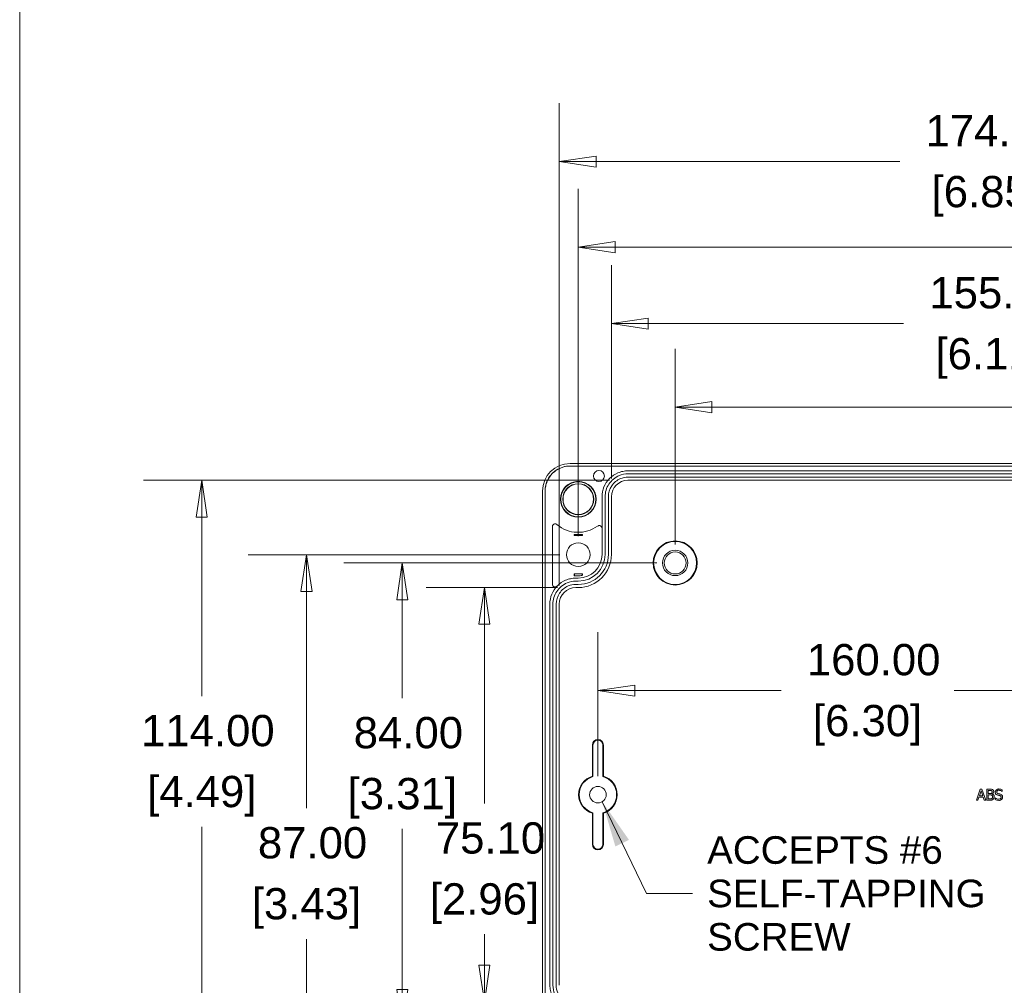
# Model space of a CAD drawing. Header units: millimetres. Extents: x 15 to 916, y 15 to 705.
# Tile 2 of 19: x 25 to 203, y 117 to 292. Entities that reach past the tile are written whole.
import ezdxf

# ---------------------------------------------------------------- set-up
doc = ezdxf.new("R2010")
doc.units = ezdxf.units.MM
doc.header["$LTSCALE"] = 3.333333
doc.layers.get('0').update_dxf_attribs({"lineweight": 25})
for name, color, linetype, lineweight in [('Dimension (ANSI)', 7, 'Continuous', 9), ('Sketch Geometry (ANSI)', 7, 'Continuous', 9), ('Symbol (ANSI)', 7, 'Continuous', 9), ('Visible (ANSI)', 7, 'Continuous', 9)]:
    doc.layers.add(name, color=color, linetype=linetype, lineweight=lineweight)
doc.styles.add('Note Text (ANSI)', font='arial.ttf')
doc.dimstyles.new('Default - mm (ANSI)', dxfattribs={"dimscale": 3.333333, "dimtxt": 1.7, "dimasz": 2, "dimexe": 3.175, "dimexo": 1, "dimgap": 0.8, "dimtad": 0, "dimtih": 1, "dimtoh": 1, "dimrnd": 1e-08, "dimzin": 4, "dimdsep": 46, "dimtxsty": 'Note Text (ANSI)', "dimblk": 'Filled-1', "dimcen": 0.09, "dimdle": 10, "dimclrd": 256, "dimclre": 256, "dimclrt": 256, "dimadec": 1, "dimazin": 0, "dimtfac": 1.792941, "dimtofl": 0, "dimtmove": 0, "dimatfit": 3, "dimfxl": 1, "dimtolj": 1, "dimtzin": 0, "dimlwd": -1, "dimlwe": -1, "dimarcsym": 0})
doc.dimstyles.new('Default - mm (ANSI)$7', dxfattribs={"dimscale": 3.333333, "dimtxt": 1.7, "dimasz": 2.5, "dimexe": 3.175, "dimexo": 1, "dimgap": 0.8, "dimtad": 0, "dimtih": 1, "dimtoh": 1, "dimrnd": 1e-08, "dimzin": 4, "dimdsep": 46, "dimtxsty": 'Note Text (ANSI)', "dimblk": 'Filled-1', "dimcen": 0.09, "dimdle": 10, "dimclrd": 256, "dimclre": 256, "dimclrt": 256, "dimadec": 1, "dimazin": 0, "dimtfac": 1.792941, "dimtofl": 0, "dimtmove": 0, "dimatfit": 3, "dimfxl": 1, "dimtolj": 1, "dimtzin": 0, "dimlwd": -1, "dimlwe": -1, "dimarcsym": 0})

# ---------------------------------------------------------------- blocks, each defined once
blk = doc.blocks.new('Borders Hammond border')
at = {"layer": 'Sketch Geometry (ANSI)'}
blk.add_line((7.5, 208.4), (7.5, 7.5), dxfattribs=at)
blk = doc.blocks.new('Filled-1')
at = {"color": 0}
for p, q in [((0, 0), (-1, 0.15)), ((-1, 0.15), (-1, -0.15)), ((-1, 0), (0, 0)), ((-1, -0.15), (0, 0))]:
    blk.add_line(p, q, dxfattribs=at)
at = {"color": 0, "flags": 128}
blk.add_lwpolyline([(-1, -0.15), (0, 0), (-1, 0.15), (-1, -0.15)], dxfattribs=at)
at = {"color": 0}
blk.add_solid([(-1, -0.15), (0, 0), (-1, 0.15), (-1, -0.15)], dxfattribs=at)
blk = doc.blocks.new('*D42')
at = {"layer": 'Defpoints', "color": 0, "transparency": 16777216}
for p in [(287.31, 237), (132.21, 205.62), (287.31, 205.62)]:
    blk.add_point(p, dxfattribs=at)
at = {"layer": 'Dimension (ANSI)', "transparency": 16777216}
for p, q in [((132.21, 208.95), (132.21, 247.58)), ((287.31, 208.95), (287.31, 247.58)), ((138.87, 237), (185.14, 237)), ((280.64, 237), (216.51, 237))]:
    blk.add_line(p, q, dxfattribs=at)
at = {"layer": 'Dimension (ANSI)', "transparency": 16777216, "xscale": 6.666666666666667, "yscale": 6.666666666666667, "zscale": 6.666666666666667, "rotation": 180}
blk.add_blockref('Filled-1', (132.21, 237), dxfattribs=at)
at = {"layer": 'Dimension (ANSI)', "transparency": 16777216, "xscale": 6.666666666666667, "yscale": 6.666666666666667, "zscale": 6.666666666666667}
blk.add_blockref('Filled-1', (287.31, 237), dxfattribs=at)
at = {"layer": 'Dimension (ANSI)', "transparency": 16777216, "attachment_point": 5, "style": 'Note Text (ANSI)'}
for s, insert, char_height in [('\\A1; 155.10', (200.82, 242.56), 5.6667), ('\\A1;[6.11]', (200.82, 230.7), 5.667)]:
    blk.add_mtext(s, dxfattribs=dict(at, insert=insert, char_height=char_height))
blk = doc.blocks.new('*D43')
at = {"layer": 'Defpoints', "color": 0, "transparency": 16777216}
for p in [(296.76, 266.38), (122.76, 186.17), (296.76, 186.17)]:
    blk.add_point(p, dxfattribs=at)
at = {"layer": 'Dimension (ANSI)', "transparency": 16777216}
for p, q in [((122.76, 189.51), (122.76, 276.96)), ((296.76, 189.51), (296.76, 276.96)), ((129.42, 266.38), (184.44, 266.38)), ((290.09, 266.38), (215.8, 266.38))]:
    blk.add_line(p, q, dxfattribs=at)
at = {"layer": 'Dimension (ANSI)', "transparency": 16777216, "xscale": 6.666666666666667, "yscale": 6.666666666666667, "zscale": 6.666666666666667, "rotation": 180}
blk.add_blockref('Filled-1', (122.76, 266.38), dxfattribs=at)
at = {"layer": 'Dimension (ANSI)', "transparency": 16777216, "xscale": 6.666666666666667, "yscale": 6.666666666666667, "zscale": 6.666666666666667}
blk.add_blockref('Filled-1', (296.76, 266.38), dxfattribs=at)
at = {"layer": 'Dimension (ANSI)', "transparency": 16777216, "attachment_point": 5, "style": 'Note Text (ANSI)'}
for s, insert, char_height in [('\\A1; 174.00', (200.12, 271.94), 5.6667), ('\\A1;[6.85]', (200.12, 260.08), 5.667)]:
    blk.add_mtext(s, dxfattribs=dict(at, insert=insert, char_height=char_height))
blk = doc.blocks.new('*D44')
at = {"layer": 'Defpoints', "color": 0, "transparency": 16777216}
for p in [(109.2, 189.17), (125.76, 189.17), (125.76, 114.07)]:
    blk.add_point(p, dxfattribs=at)
at = {"layer": 'Dimension (ANSI)', "transparency": 16777216}
for p, q in [((122.42, 189.17), (98.62, 189.17)), ((109.2, 182.5), (109.2, 150.03)), ((109.2, 120.74), (109.2, 126.32)), ((122.42, 114.07), (98.62, 114.07))]:
    blk.add_line(p, q, dxfattribs=at)
at = {"layer": 'Dimension (ANSI)', "transparency": 16777216, "xscale": 6.666666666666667, "yscale": 6.666666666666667, "zscale": 6.666666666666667}
for p, rotation in [((109.2, 189.17), 90), ((109.2, 114.07), 270)]:
    blk.add_blockref('Filled-1', p, dxfattribs=dict(at, rotation=rotation))
at = {"layer": 'Dimension (ANSI)', "transparency": 16777216, "char_height": 5.667, "attachment_point": 5, "style": 'Note Text (ANSI)'}
for s, insert in [('\\A1; 75.10', (109.2, 143.74)), ('\\A1;[2.96]', (109.2, 131.88))]:
    blk.add_mtext(s, dxfattribs=dict(at, insert=insert))
blk = doc.blocks.new('*D45')
at = {"layer": 'Defpoints', "color": 0, "transparency": 16777216}
for p in [(135.21, 208.62), (57.99, 94.62), (135.21, 94.62)]:
    blk.add_point(p, dxfattribs=at)
at = {"layer": 'Dimension (ANSI)', "transparency": 16777216}
for p, q in [((131.87, 208.62), (47.41, 208.62)), ((57.99, 201.95), (57.99, 169.5)), ((57.99, 101.29), (57.99, 145.78)), ((131.87, 94.62), (47.41, 94.62))]:
    blk.add_line(p, q, dxfattribs=at)
at = {"layer": 'Dimension (ANSI)', "transparency": 16777216, "xscale": 6.666666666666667, "yscale": 6.666666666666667, "zscale": 6.666666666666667}
for p, rotation in [((57.99, 208.62), 90), ((57.99, 94.62), 270)]:
    blk.add_blockref('Filled-1', p, dxfattribs=dict(at, rotation=rotation))
at = {"layer": 'Dimension (ANSI)', "transparency": 16777216, "attachment_point": 5, "style": 'Note Text (ANSI)'}
for s, insert, char_height in [('\\A1; 114.00', (57.99, 163.2), 5.6667), ('\\A1;[4.49]', (57.99, 151.34), 5.667)]:
    blk.add_mtext(s, dxfattribs=dict(at, insert=insert, char_height=char_height))
blk = doc.blocks.new('*D47')
at = {"layer": 'Defpoints', "color": 0, "transparency": 16777216}
for p in [(293.31, 250.86), (126.21, 195.12), (293.31, 195.12)]:
    blk.add_point(p, dxfattribs=at)
at = {"layer": 'Dimension (ANSI)', "transparency": 16777216}
for p, q in [((126.21, 198.45), (126.21, 261.45)), ((293.31, 198.45), (293.31, 261.45)), ((132.87, 250.86), (213.58, 250.86)), ((286.64, 250.86), (244.95, 250.86))]:
    blk.add_line(p, q, dxfattribs=at)
at = {"layer": 'Dimension (ANSI)', "transparency": 16777216, "xscale": 6.666666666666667, "yscale": 6.666666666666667, "zscale": 6.666666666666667, "rotation": 180}
blk.add_blockref('Filled-1', (126.21, 250.86), dxfattribs=at)
at = {"layer": 'Dimension (ANSI)', "transparency": 16777216, "xscale": 6.666666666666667, "yscale": 6.666666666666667, "zscale": 6.666666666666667}
blk.add_blockref('Filled-1', (293.31, 250.86), dxfattribs=at)
at = {"layer": 'Dimension (ANSI)', "transparency": 16777216, "attachment_point": 5, "style": 'Note Text (ANSI)'}
for s, insert, char_height in [('\\A1; 167.10', (229.27, 256.42), 5.6667), ('\\A1;[6.58]', (229.27, 244.57), 5.667)]:
    blk.add_mtext(s, dxfattribs=dict(at, insert=insert, char_height=char_height))
blk = doc.blocks.new('*D48')
at = {"layer": 'Defpoints', "color": 0, "transparency": 16777216}
for p in [(143.76, 221.86), (143.76, 193.62), (275.76, 193.62)]:
    blk.add_point(p, dxfattribs=at)
at = {"layer": 'Dimension (ANSI)', "transparency": 16777216}
for p, q in [((143.76, 196.95), (143.76, 232.45)), ((275.76, 196.95), (275.76, 232.45)), ((150.42, 221.86), (210.72, 221.86)), ((269.09, 221.86), (242.08, 221.86))]:
    blk.add_line(p, q, dxfattribs=at)
at = {"layer": 'Dimension (ANSI)', "transparency": 16777216, "xscale": 6.666666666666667, "yscale": 6.666666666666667, "zscale": 6.666666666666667, "rotation": 180}
blk.add_blockref('Filled-1', (143.76, 221.86), dxfattribs=at)
at = {"layer": 'Dimension (ANSI)', "transparency": 16777216, "xscale": 6.666666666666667, "yscale": 6.666666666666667, "zscale": 6.666666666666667}
blk.add_blockref('Filled-1', (275.76, 221.86), dxfattribs=at)
at = {"layer": 'Dimension (ANSI)', "transparency": 16777216, "attachment_point": 5, "style": 'Note Text (ANSI)'}
for s, insert, char_height in [('\\A1; 132.00', (226.4, 227.43), 5.6667), ('\\A1;[5.20]', (226.4, 215.57), 5.667)]:
    blk.add_mtext(s, dxfattribs=dict(at, insert=insert, char_height=char_height))
blk = doc.blocks.new('*D50')
at = {"layer": 'Defpoints', "color": 0, "transparency": 16777216}
for p in [(289.76, 170.5), (129.76, 151.62), (289.76, 151.62)]:
    blk.add_point(p, dxfattribs=at)
at = {"layer": 'Dimension (ANSI)', "transparency": 16777216}
for p, q in [((129.76, 154.95), (129.76, 181.08)), ((289.76, 154.95), (289.76, 181.08)), ((136.42, 170.5), (162.94, 170.5)), ((283.09, 170.5), (194.31, 170.5))]:
    blk.add_line(p, q, dxfattribs=at)
at = {"layer": 'Dimension (ANSI)', "transparency": 16777216, "xscale": 6.666666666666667, "yscale": 6.666666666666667, "zscale": 6.666666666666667, "rotation": 180}
blk.add_blockref('Filled-1', (129.76, 170.5), dxfattribs=at)
at = {"layer": 'Dimension (ANSI)', "transparency": 16777216, "xscale": 6.666666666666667, "yscale": 6.666666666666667, "zscale": 6.666666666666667}
blk.add_blockref('Filled-1', (289.76, 170.5), dxfattribs=at)
at = {"layer": 'Dimension (ANSI)', "transparency": 16777216, "attachment_point": 5, "style": 'Note Text (ANSI)'}
for s, insert, char_height in [('\\A1; 160.00', (178.62, 176.06), 5.6667), ('\\A1;[6.30]', (178.62, 164.2), 5.667)]:
    blk.add_mtext(s, dxfattribs=dict(at, insert=insert, char_height=char_height))
blk = doc.blocks.new('*D51')
at = {"layer": 'Defpoints', "color": 0, "transparency": 16777216}
for p in [(143.76, 193.62), (94.32, 109.62), (143.76, 109.62)]:
    blk.add_point(p, dxfattribs=at)
at = {"layer": 'Dimension (ANSI)', "transparency": 16777216}
for p, q in [((140.42, 193.62), (83.74, 193.62)), ((94.32, 186.95), (94.32, 169.13)), ((94.32, 116.29), (94.32, 145.41)), ((140.42, 109.62), (83.74, 109.62))]:
    blk.add_line(p, q, dxfattribs=at)
at = {"layer": 'Dimension (ANSI)', "transparency": 16777216, "xscale": 6.666666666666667, "yscale": 6.666666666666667, "zscale": 6.666666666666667}
for p, rotation in [((94.32, 193.62), 90), ((94.32, 109.62), 270)]:
    blk.add_blockref('Filled-1', p, dxfattribs=dict(at, rotation=rotation))
at = {"layer": 'Dimension (ANSI)', "transparency": 16777216, "char_height": 5.667, "attachment_point": 5, "style": 'Note Text (ANSI)'}
for s, insert in [('\\A1; 84.00', (94.32, 162.83)), ('\\A1;[3.31]', (94.32, 150.97))]:
    blk.add_mtext(s, dxfattribs=dict(at, insert=insert))
blk = doc.blocks.new('*D52')
at = {"layer": 'Defpoints', "color": 0, "transparency": 16777216}
for p in [(126.21, 195.12), (76.96, 108.12), (126.21, 108.12)]:
    blk.add_point(p, dxfattribs=at)
at = {"layer": 'Dimension (ANSI)', "transparency": 16777216}
for p, q in [((122.87, 195.12), (66.38, 195.12)), ((76.96, 188.45), (76.96, 149.17)), ((76.96, 114.79), (76.96, 125.45)), ((122.87, 108.12), (66.38, 108.12))]:
    blk.add_line(p, q, dxfattribs=at)
at = {"layer": 'Dimension (ANSI)', "transparency": 16777216, "xscale": 6.666666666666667, "yscale": 6.666666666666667, "zscale": 6.666666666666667}
for p, rotation in [((76.96, 195.12), 90), ((76.96, 108.12), 270)]:
    blk.add_blockref('Filled-1', p, dxfattribs=dict(at, rotation=rotation))
at = {"layer": 'Dimension (ANSI)', "transparency": 16777216, "char_height": 5.667, "attachment_point": 5, "style": 'Note Text (ANSI)'}
for s, insert in [('\\A1; 87.00', (76.96, 142.87)), ('\\A1;[3.43]', (76.96, 131.01))]:
    blk.add_mtext(s, dxfattribs=dict(at, insert=insert))

msp = doc.modelspace()

# ---------------------------------------------------------------- linework, layer by layer
at = {"layer": 'Visible (ANSI)'}
for p, q in [((294.8079, 211.1888), (124.7064, 211.1888)), ((294.8079, 211.1714), (124.7064, 211.1714)), ((124.7239, 211.6539), (294.7905, 211.6539)), ((135.2069, 210.3214), (284.3074, 210.3214)), ((135.2069, 209.7687), (284.3074, 209.7687)), ((135.2069, 209.174), (284.3074, 209.174)), ((135.2069, 208.6214), (284.3074, 208.6214)), ((119.7246, 96.5881), (119.7246, 206.6547)), ((120.1897, 206.6721), (120.1897, 96.5706)), ((120.2072, 206.6721), (120.2072, 96.5706)), ((130.5072, 199.898), (130.5072, 205.6215)), ((131.0598, 195.1714), (131.0598, 205.6215)), ((131.6545, 195.1714), (131.6545, 205.6215)), ((132.2072, 195.1714), (132.2072, 205.6215)), ((121.5072, 189.7738), (121.5072, 200.2107)), ((130.5072, 195.1714), (130.5072, 199.898)), ((125.4623, 198.5765), (125.4997, 198.6139)), ((126.952, 198.5765), (126.9146, 198.6139)), ((125.4596, 191.6689), (125.4966, 191.632)), ((125.7572, 191.6688), (126.2072, 191.6688)), ((126.2072, 191.2894), (125.7572, 191.2894)), ((126.9535, 191.6677), (126.9167, 191.6309)), ((125.7572, 190.8714), (126.2072, 190.8714)), ((125.7572, 190.3187), (126.2072, 190.3187)), ((125.7572, 189.724), (126.2072, 189.724)), ((125.7572, 189.1714), (126.2072, 189.1714)), ((121.0572, 117.071), (121.0572, 186.1717)), ((121.6098, 117.071), (121.6098, 186.1717)), ((122.2045, 117.071), (122.2045, 186.1717)), ((122.7572, 117.071), (122.7572, 186.1717)), ((128.7572, 154.9755), (128.7572, 160.6214)), ((128.8619, 160.6214), (128.8619, 154.8965)), ((130.6524, 154.8965), (130.6524, 160.6214)), ((130.7572, 160.6214), (130.7572, 154.9755)), ((199.0173, 152.6214), (198.3431, 150.6214)), ((198.8666, 151.4074), (199.1745, 152.3491)), ((199.3447, 152.6214), (199.0173, 152.6214)), ((199.1745, 152.3491), (199.4841, 151.4074)), ((200.0189, 150.6214), (199.3447, 152.6214)), ((200.7385, 152.6214), (200.2086, 152.6214)), ((200.2086, 152.6214), (200.2086, 150.6214)), ((200.4744, 152.3945), (200.7288, 152.3945)), ((200.4744, 151.8094), (200.4744, 152.3945)), ((200.7758, 151.8094), (200.4744, 151.8094)), ((201.1907, 151.7332), (201.1907, 151.7429)), ((202.993, 152.2097), (203.0124, 152.2097)), ((203.0124, 152.2097), (203.0124, 152.5274)), ((198.3431, 150.6214), (198.6121, 150.6214)), ((198.6121, 150.6214), (198.7936, 151.1805)), ((198.7936, 151.1805), (199.557, 151.1805)), ((199.4841, 151.4074), (198.8666, 151.4074)), ((199.557, 151.1805), (199.7385, 150.6214)), ((199.7385, 150.6214), (200.0189, 150.6214)), ((200.2086, 150.6214), (200.7823, 150.6214)), ((200.4744, 151.5873), (200.7758, 151.5873)), ((200.4744, 150.8483), (200.4744, 151.5873)), ((200.6899, 150.8483), (200.4744, 150.8483)), ((201.7304, 151.0752), (201.7304, 150.7413)), ((201.7499, 151.0752), (201.7304, 151.0752)), ((128.7572, 142.6214), (128.7572, 148.2673)), ((128.8619, 148.3462), (128.8619, 142.6214)), ((130.6524, 142.6214), (130.6524, 148.3462)), ((130.7572, 148.2673), (130.7572, 142.6214))]:
    msp.add_line(p, q, dxfattribs=at)
for centre, radius in [((129.9405, 209.3714), 1), ((126.2072, 205.1714), 3.25), ((126.2072, 205.1714), 3.18), ((126.2072, 205.1714), 2.8194), ((126.2072, 205.1714), 2.7697), ((126.2072, 195.1214), 2.15), ((143.7572, 193.6214), 3.9997), ((143.7572, 193.6214), 3.895), ((143.7572, 193.6214), 2.3), ((143.7572, 193.6214), 1.9956), ((129.7572, 151.6214), 1.5)]:
    msp.add_circle(centre, radius, dxfattribs=at)
for centre, radius, start, end in [((126.2072, 205.1714), 6, 229.74631, 305.777134), ((126.2072, 205.1714), 6.418, 263.759682, 276.240318), ((126.2072, 195.1714), 4.3, 270, 0), ((126.2072, 195.1714), 6, 270, 0), ((126.2072, 195.1714), 4.8526, 270, 0), ((126.2072, 195.1714), 5.4474, 270, 0), ((126.2072, 195.1714), 3.882, 270, 280.353009), ((129.7572, 160.6214), 1, 0, 180), ((129.7572, 160.6214), 0.8953, 0, 180), ((129.7572, 151.6214), 3.5, 106.60155, 253.39845), ((129.7572, 151.6214), 3.3953, 105.288619, 254.711381), ((129.7572, 151.6214), 3.3953, 285.288619, 74.711381), ((129.7572, 151.6214), 3.5, 286.60155, 73.39845), ((129.7572, 142.6214), 1, 180, 0), ((129.7572, 142.6214), 0.8953, 180, 0)]:
    msp.add_arc(centre, radius, start, end, dxfattribs=at)
for centre, major_axis, ratio, start_param, end_param in [((124.7254, 206.6531), (-3.5366, 3.5366), 0.99969546, 5.49793944, 7.06843118), ((135.2069, 205.6215), (0.0002, -2.9999), 0.99996191, 3.14151655, 4.71231287), ((125.7576, 186.1712), (-2.6838, 1.3418), 0.99980964, 5.17608228, 6.74672631)]:
    msp.add_ellipse(centre, major_axis=major_axis, ratio=ratio, start_param=start_param, end_param=end_param, dxfattribs=at)
for points, knots in [([(124.7064, 211.1888), (123.8194, 211.1888), (122.0478, 210.6509), (120.4826, 208.7423), (120.1897, 207.2634), (120.1897, 206.6721)], [2.35634678, 2.35634678, 2.35634678, 2.35634678, 2.94528119, 3.53421559, 3.92683852, 3.92683852, 3.92683852, 3.92683852]), ([(124.7064, 211.1714), (124.1204, 211.1714), (123.54, 211.0569), (122.4559, 210.612), (121.9625, 210.2858), (121.1287, 209.4627), (120.7962, 208.9737), (120.4484, 208.1568), (120.3584, 207.8676), (120.2376, 207.2756), (120.2072, 206.9742), (120.2072, 206.6721)], [0, 0, 0, 0, 0.175807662, 0.175807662, 0.351559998, 0.351559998, 0.527295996, 0.527295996, 0.617926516, 0.617926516, 0.708563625, 0.708563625, 0.708563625, 0.708563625]), ([(130.5072, 205.6215), (130.5072, 206.2335), (130.6267, 206.8396), (131.0914, 207.972), (131.4321, 208.4874), (132.2919, 209.3585), (132.8028, 209.706), (133.6562, 210.0693), (133.9582, 210.1634), (134.5766, 210.2896), (134.8914, 210.3214), (135.2069, 210.3214)], [0, 0, 0, 0, 0.183602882, 0.183602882, 0.36720401, 0.36720401, 0.550800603, 0.550800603, 0.64546832, 0.64546832, 0.740136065, 0.740136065, 0.740136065, 0.740136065]), ([(131.0598, 205.6215), (131.0599, 206.4358), (131.5537, 208.0625), (133.3063, 209.4997), (134.6641, 209.7687), (135.2069, 209.7687)], [-1.57072021, -1.57072021, -1.57072021, -1.57072021, -0.98167159, -0.39262297, 0.00007611, 0.00007611, 0.00007611, 0.00007611]), ([(131.6545, 205.6215), (131.6546, 206.319), (132.0776, 207.7124), (133.5789, 208.9436), (134.7419, 209.174), (135.2069, 209.174)], [-1.57072021, -1.57072021, -1.57072021, -1.57072021, -0.98167159, -0.39262297, 0.00007611, 0.00007611, 0.00007611, 0.00007611]), ([(122.3301, 200.5922), (122.2804, 200.6343), (122.2229, 200.6663), (122.0989, 200.7065), (122.0336, 200.7142), (121.9038, 200.7043), (121.8405, 200.6867), (121.7243, 200.6282), (121.6724, 200.5879), (121.5906, 200.4937), (121.5598, 200.4418), (121.5179, 200.3298), (121.5072, 200.2705), (121.5072, 200.2107)], [0, 0, 0, 0, 0.019554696, 0.019554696, 0.039091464, 0.039091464, 0.058612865, 0.058612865, 0.078130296, 0.078130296, 0.096068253, 0.096068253, 0.114010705, 0.114010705, 0.114010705, 0.114010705]), ([(130.5072, 199.898), (130.5072, 199.9632), (130.4944, 200.0277), (130.445, 200.1482), (130.4087, 200.203), (130.3173, 200.2957), (130.2629, 200.3326), (130.1432, 200.3836), (130.0789, 200.3971), (129.9606, 200.3986), (129.9076, 200.3908), (129.8061, 200.3587), (129.7582, 200.3347), (129.715, 200.3036)], [0, 0, 0, 0, 0.019549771, 0.019549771, 0.039083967, 0.039083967, 0.058605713, 0.058605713, 0.078125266, 0.078125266, 0.094097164, 0.094097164, 0.110071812, 0.110071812, 0.110071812, 0.110071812]), ([(125.4623, 198.5765), (125.4634, 198.626), (125.4646, 198.6685), (125.4673, 198.7324), (125.4692, 198.7553), (125.4709, 198.7568)], [0.1861047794, 0.1861047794, 0.1861047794, 0.1861047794, 0.2080399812, 0.2080399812, 0.2362176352, 0.2362176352, 0.2362176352, 0.2362176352]), ([(126.952, 198.5765), (126.6967, 198.5771), (126.444, 198.5775), (125.9703, 198.5775), (125.7177, 198.5771), (125.4623, 198.5765)], [0.873756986, 0.873756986, 0.873756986, 0.873756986, 0.944818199, 0.944818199, 1.015879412, 1.015879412, 1.015879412, 1.015879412]), ([(125.5095, 198.7913), (125.5081, 198.7364), (125.5066, 198.6934), (125.5033, 198.6324), (125.5015, 198.6157), (125.4997, 198.6139)], [0, 0, 0, 0, 0.0292934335, 0.0292934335, 0.0597846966, 0.0597846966, 0.0597846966, 0.0597846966]), ([(126.9146, 198.6139), (126.9128, 198.6157), (126.9111, 198.6323), (126.9078, 198.6933), (126.9062, 198.7363), (126.9048, 198.7913)], [0, 0, 0, 0, 0.0304467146, 0.0304467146, 0.0597941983, 0.0597941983, 0.0597941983, 0.0597941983]), ([(126.9435, 198.7568), (126.9451, 198.7553), (126.947, 198.7324), (126.9497, 198.6685), (126.951, 198.626), (126.952, 198.5765)], [0.2389675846, 0.2389675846, 0.2389675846, 0.2389675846, 0.2671452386, 0.2671452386, 0.2890804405, 0.2890804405, 0.2890804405, 0.2890804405]), ([(125.4709, 191.3201), (125.4691, 191.3218), (125.4673, 191.3434), (125.464, 191.4244), (125.4625, 191.4835), (125.4606, 191.5919), (125.4601, 191.6292), (125.4596, 191.6689)], [-0.1247229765, -0.1247229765, -0.1247229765, -0.1247229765, -0.0938360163, -0.0938360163, -0.0626040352, -0.0626040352, -0.0481083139, -0.0481083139, -0.0481083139, -0.0481083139]), ([(125.4966, 191.632), (125.4989, 191.6297), (125.5011, 191.602), (125.5044, 191.5203), (125.5056, 191.4825), (125.5077, 191.3926), (125.5087, 191.3409), (125.5095, 191.2834)], [0, 0, 0, 0, 0.0391823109, 0.0391823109, 0.0619502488, 0.0619502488, 0.084710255, 0.084710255, 0.084710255, 0.084710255]), ([(126.9048, 191.3526), (126.9064, 191.4373), (126.9082, 191.505), (126.9123, 191.602), (126.9145, 191.6287), (126.9167, 191.6309)], [0, 0, 0, 0, 0.0370189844, 0.0370189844, 0.0756786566, 0.0756786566, 0.0756786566, 0.0756786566]), ([(126.9535, 191.6677), (126.9534, 191.6572), (126.9532, 191.647), (126.9518, 191.5667), (126.9501, 191.4997), (126.947, 191.4248), (126.9451, 191.4012), (126.9435, 191.3992)], [0.418442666, 0.418442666, 0.418442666, 0.418442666, 0.4225079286, 0.4225079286, 0.4522647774, 0.4522647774, 0.4802976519, 0.4802976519, 0.4802976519, 0.4802976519]), ([(121.0572, 186.1717), (121.0572, 186.7837), (121.1767, 187.3898), (121.6333, 188.5025), (121.9586, 189.0017), (122.3676, 189.4274)], [0, 0, 0, 0, 0.18359486, 0.18359486, 0.360821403, 0.360821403, 0.360821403, 0.360821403]), ([(121.5072, 189.7738), (121.5072, 189.7085), (121.5199, 189.644), (121.5694, 189.5234), (121.6057, 189.4685), (121.6972, 189.3759), (121.7515, 189.339), (121.8712, 189.2881), (121.9355, 189.2745), (122.0656, 189.2729), (122.1302, 189.2848), (122.224, 189.3219), (122.2558, 189.3386), (122.3153, 189.3785), (122.3428, 189.4016), (122.3676, 189.4274)], [0, 0, 0, 0, 0.019563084, 0.019563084, 0.039103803, 0.039103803, 0.058623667, 0.058623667, 0.078136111, 0.078136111, 0.097658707, 0.097658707, 0.108404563, 0.108404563, 0.119152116, 0.119152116, 0.119152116, 0.119152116]), ([(121.6098, 186.1717), (121.6099, 186.986), (122.1038, 188.6127), (123.8565, 190.0498), (125.2143, 190.3187), (125.7572, 190.3187)], [2.67805165, 2.67805165, 2.67805165, 2.67805165, 3.26704316, 3.85603467, 4.24869568, 4.24869568, 4.24869568, 4.24869568]), ([(122.2045, 186.1717), (122.2046, 186.8692), (122.6276, 188.2626), (124.129, 189.4936), (125.2921, 189.724), (125.7572, 189.724)], [2.67805165, 2.67805165, 2.67805165, 2.67805165, 3.26704316, 3.85603467, 4.24869568, 4.24869568, 4.24869568, 4.24869568]), ([(122.3676, 189.4274), (122.3823, 189.4427), (122.3971, 189.4579), (122.8418, 189.9085), (123.3526, 190.2559), (124.2061, 190.6193), (124.5082, 190.7134), (125.1267, 190.8396), (125.4415, 190.8714), (125.7572, 190.8714)], [0.360821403, 0.360821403, 0.360821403, 0.360821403, 0.367176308, 0.367176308, 0.550763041, 0.550763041, 0.645451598, 0.645451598, 0.7401398, 0.7401398, 0.7401398, 0.7401398]), ([(200.7288, 152.3945), (200.8054, 152.3945), (200.8824, 152.3948), (201.0055, 152.3792), (201.0503, 152.3655), (201.0919, 152.3426)], [-0.0372248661, -0.0372248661, -0.0372248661, -0.0372248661, -0.0142448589, -0.0142448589, 0, 0, 0, 0]), ([(201.2637, 152.5403), (201.1998, 152.5755), (201.1318, 152.5983), (200.9533, 152.6213), (200.8456, 152.6214), (200.7385, 152.6214)], [-0.0539982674, -0.0539982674, -0.0539982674, -0.0539982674, -0.032120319, -0.032120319, 0, 0, 0, 0]), ([(201.0821, 151.8758), (201.0288, 151.8416), (200.9878, 151.8285), (200.9165, 151.8129), (200.8507, 151.8094), (200.7758, 151.8094)], [-0.0370253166, -0.0370253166, -0.0370253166, -0.0370253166, -0.0224739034, -0.0224739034, 0, 0, 0, 0]), ([(201.194, 152.1335), (201.194, 152.0921), (201.1903, 152.0485), (201.1698, 151.9735), (201.1573, 151.9512), (201.1291, 151.9113), (201.1073, 151.8917), (201.0821, 151.8758)], [-0.0211846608, -0.0211846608, -0.0211846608, -0.0211846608, -0.0146426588, -0.0146426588, -0.0089129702, -0.0089129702, 0, 0, 0, 0]), ([(201.0919, 152.3426), (201.1102, 152.332), (201.1268, 152.319), (201.1572, 152.2844), (201.1667, 152.2658), (201.1882, 152.2136), (201.194, 152.1735), (201.194, 152.1335)], [-0.0211448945, -0.0211448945, -0.0211448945, -0.0211448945, -0.0169224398, -0.0169224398, -0.0119827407, -0.0119827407, 0, 0, 0, 0]), ([(201.1907, 151.7429), (201.248, 151.7705), (201.2998, 151.8062), (201.3745, 151.8841), (201.411, 151.9309), (201.4605, 152.0499), (201.4711, 152.1094), (201.4711, 152.1708)], [-0.0676075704, -0.0676075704, -0.0676075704, -0.0676075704, -0.0386555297, -0.0386555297, -0.0184144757, -0.0184144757, 0, 0, 0, 0]), ([(201.5651, 151.2356), (201.5651, 151.2847), (201.5603, 151.3338), (201.5381, 151.4253), (201.5221, 151.4672), (201.4728, 151.5535), (201.4346, 151.6009), (201.325, 151.6851), (201.2598, 151.7144), (201.1907, 151.7332)], [-0.0762469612, -0.0762469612, -0.0762469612, -0.0762469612, -0.0581354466, -0.0581354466, -0.04145925, -0.04145925, -0.0214714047, -0.0214714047, 0, 0, 0, 0]), ([(201.4711, 152.1708), (201.4711, 152.2269), (201.4638, 152.2831), (201.4254, 152.3933), (201.3987, 152.4289), (201.3502, 152.4863), (201.309, 152.5166), (201.2637, 152.5403)], [-0.0291748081, -0.0291748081, -0.0291748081, -0.0291748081, -0.0225218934, -0.0225218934, -0.0153424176, -0.0153424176, 0, 0, 0, 0]), ([(202.4176, 152.657), (202.3593, 152.657), (202.3008, 152.6521), (202.1906, 152.6303), (202.1392, 152.6144), (201.9967, 152.5498), (201.9331, 152.4949), (201.8464, 152.4046), (201.8096, 152.3507), (201.7571, 152.2244), (201.745, 152.1556), (201.745, 152.0849)], [-0.0782708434, -0.0782708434, -0.0782708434, -0.0782708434, -0.0681526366, -0.0681526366, -0.0587921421, -0.0587921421, -0.0410344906, -0.0410344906, -0.0212262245, -0.0212262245, 0, 0, 0, 0]), ([(201.745, 152.0849), (201.745, 151.9774), (201.7667, 151.9112), (201.8018, 151.8201), (201.833, 151.7684), (201.8747, 151.7235)], [-0.029283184, -0.029283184, -0.029283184, -0.029283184, -0.0183937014, -0.0183937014, 0, 0, 0, 0]), ([(201.8747, 151.7235), (201.9168, 151.6792), (201.9652, 151.6432), (202.0473, 151.6018), (202.1069, 151.573), (202.2053, 151.5468)], [-0.0910685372, -0.0910685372, -0.0910685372, -0.0910685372, -0.0305565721, -0.0305565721, 0, 0, 0, 0]), ([(202.0222, 152.1124), (202.0222, 152.1326), (202.0239, 152.1527), (202.0315, 152.1913), (202.0371, 152.2095), (202.0592, 152.2604), (202.0802, 152.2894), (202.1352, 152.3423), (202.1748, 152.3705), (202.2945, 152.4176), (202.3655, 152.4269), (202.4355, 152.4269)], [-0.0718743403, -0.0718743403, -0.0718743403, -0.0718743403, -0.0630005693, -0.0630005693, -0.0545585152, -0.0545585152, -0.0385569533, -0.0385569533, -0.0209768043, -0.0209768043, 0, 0, 0, 0]), ([(202.2831, 151.8013), (202.2468, 151.811), (202.211, 151.8242), (202.1487, 151.8578), (202.1218, 151.8772), (202.0805, 151.9193), (202.0597, 151.9454), (202.0282, 152.0247), (202.0222, 152.0688), (202.0222, 152.1124)], [-0.0598402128, -0.0598402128, -0.0598402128, -0.0598402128, -0.0416545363, -0.0416545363, -0.0255880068, -0.0255880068, -0.0130987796, -0.0130987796, 0, 0, 0, 0]), ([(202.6932, 151.6959), (202.6291, 151.7151), (202.5544, 151.734), (202.4678, 151.7546), (202.3678, 151.7784), (202.2831, 151.8013)], [-0.103858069, -0.103858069, -0.103858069, -0.103858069, -0.026322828, -0.026322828, 0, 0, 0, 0]), ([(203.0124, 152.5274), (202.9242, 152.5709), (202.8313, 152.6024), (202.6713, 152.638), (202.5647, 152.657), (202.4176, 152.657)], [-0.110326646, -0.110326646, -0.110326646, -0.110326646, -0.044119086, -0.044119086, 0, 0, 0, 0]), ([(202.4355, 152.4269), (202.4918, 152.4269), (202.5475, 152.4211), (202.6736, 152.3938), (202.7274, 152.3715), (202.8446, 152.3189), (202.9257, 152.2712), (202.993, 152.2097)], [-0.0472829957, -0.0472829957, -0.0472829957, -0.0472829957, -0.0385851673, -0.0385851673, -0.0273495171, -0.0273495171, 0, 0, 0, 0]), ([(203.0902, 151.1919), (203.0902, 151.2395), (203.0855, 151.2872), (203.0642, 151.3764), (203.0487, 151.4173), (202.9914, 151.5193), (202.9478, 151.5605), (202.8492, 151.6374), (202.7715, 151.6719), (202.6932, 151.6959)], [-0.0536415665, -0.0536415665, -0.0536415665, -0.0536415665, -0.0452341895, -0.0452341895, -0.0374640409, -0.0374640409, -0.0245850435, -0.0245850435, 0, 0, 0, 0]), ([(201.1437, 150.9325), (201.1175, 150.9151), (201.0897, 150.9008), (201.0185, 150.8736), (200.9826, 150.8672), (200.8867, 150.8518), (200.7846, 150.8483), (200.6899, 150.8483)], [-0.0389315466, -0.0389315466, -0.0389315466, -0.0389315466, -0.0345803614, -0.0345803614, -0.0283997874, -0.0283997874, 0, 0, 0, 0]), ([(200.7758, 151.5873), (200.9053, 151.5873), (200.9619, 151.581), (201.0364, 151.5713), (201.0826, 151.5577), (201.1259, 151.5355)], [-0.0225363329, -0.0225363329, -0.0225363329, -0.0225363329, -0.0146075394, -0.0146075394, 0, 0, 0, 0]), ([(200.7823, 150.6214), (200.8987, 150.6214), (201.0177, 150.6304), (201.1799, 150.6773), (201.2645, 150.7115), (201.3577, 150.7834)], [-0.0887579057, -0.0887579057, -0.0887579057, -0.0887579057, -0.0353086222, -0.0353086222, 0, 0, 0, 0]), ([(201.1259, 151.5355), (201.1563, 151.5192), (201.1859, 151.4994), (201.2392, 151.4462), (201.2518, 151.4201), (201.2804, 151.3502), (201.288, 151.2876), (201.288, 151.2243)], [-0.0305672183, -0.0305672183, -0.0305672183, -0.0305672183, -0.0252712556, -0.0252712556, -0.0190096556, -0.0190096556, 0, 0, 0, 0]), ([(201.288, 151.2243), (201.288, 151.1883), (201.2849, 151.1511), (201.2681, 151.0815), (201.2561, 151.0555), (201.2166, 150.993), (201.182, 150.96), (201.1437, 150.9325)], [-0.0302668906, -0.0302668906, -0.0302668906, -0.0302668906, -0.0221493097, -0.0221493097, -0.0141411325, -0.0141411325, 0, 0, 0, 0]), ([(201.3577, 150.7834), (201.3936, 150.8119), (201.4253, 150.8446), (201.4774, 150.9143), (201.5035, 150.9569), (201.5532, 151.0783), (201.5651, 151.1566), (201.5651, 151.2356)], [-0.0567000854, -0.0567000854, -0.0567000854, -0.0567000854, -0.0393095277, -0.0393095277, -0.0237131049, -0.0237131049, 0, 0, 0, 0]), ([(201.7304, 150.7413), (201.8229, 150.6967), (201.9189, 150.6604), (202.0606, 150.6182), (202.1747, 150.5857), (202.3868, 150.5857)], [-0.208266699, -0.208266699, -0.208266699, -0.208266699, -0.063652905, -0.063652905, 0, 0, 0, 0]), ([(202.3674, 150.8158), (202.257, 150.8158), (202.1494, 150.8421), (201.9777, 150.9124), (201.8655, 150.9667), (201.7499, 151.0752)], [-0.117344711, -0.117344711, -0.117344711, -0.117344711, -0.047553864, -0.047553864, 0, 0, 0, 0]), ([(202.2053, 151.5468), (202.2657, 151.5315), (202.3363, 151.5139), (202.4542, 151.4866), (202.5106, 151.4718), (202.5667, 151.456)], [-0.0363017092, -0.0363017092, -0.0363017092, -0.0363017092, -0.017492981, -0.017492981, 0, 0, 0, 0]), ([(202.8131, 151.1497), (202.8131, 151.1252), (202.8109, 151.1008), (202.801, 151.0542), (202.7938, 151.0324), (202.7669, 150.9758), (202.743, 150.945), (202.6867, 150.8945), (202.6489, 150.8683), (202.5212, 150.8237), (202.4419, 150.8158), (202.3674, 150.8158)], [-0.0844259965, -0.0844259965, -0.0844259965, -0.0844259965, -0.0720796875, -0.0720796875, -0.060446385, -0.060446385, -0.0405207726, -0.0405207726, -0.0223648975, -0.0223648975, 0, 0, 0, 0]), ([(202.3868, 150.5857), (202.4947, 150.5857), (202.6014, 150.5979), (202.7322, 150.6484), (202.818, 150.6842), (202.9087, 150.7672)], [-0.118657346, -0.118657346, -0.118657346, -0.118657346, -0.036891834, -0.036891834, 0, 0, 0, 0]), ([(202.5667, 151.456), (202.6005, 151.4462), (202.6342, 151.4334), (202.6916, 151.4021), (202.7163, 151.3845), (202.7542, 151.3458), (202.7751, 151.3195), (202.807, 151.2391), (202.8131, 151.1942), (202.8131, 151.1497)], [-0.0602246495, -0.0602246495, -0.0602246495, -0.0602246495, -0.0417636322, -0.0417636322, -0.0259486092, -0.0259486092, -0.0133367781, -0.0133367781, 0, 0, 0, 0]), ([(202.9087, 150.7672), (202.9384, 150.7947), (202.9647, 150.8252), (203.0109, 150.8931), (203.0301, 150.9295), (203.0749, 151.04), (203.0902, 151.1145), (203.0902, 151.1919)], [-0.0480002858, -0.0480002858, -0.0480002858, -0.0480002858, -0.0357732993, -0.0357732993, -0.0232077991, -0.0232077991, 0, 0, 0, 0]), ([(121.5072, 115.0642), (121.4813, 115.119), (121.4565, 115.1744), (121.3091, 115.5205), (121.2151, 115.8225), (121.0889, 116.4408), (121.0572, 116.7555), (121.0572, 117.071)], [0.532626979, 0.532626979, 0.532626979, 0.532626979, 0.550834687, 0.550834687, 0.645488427, 0.645488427, 0.740141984, 0.740141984, 0.740141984, 0.740141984]), ([(125.7572, 112.924), (124.9429, 112.924), (123.3161, 113.4178), (121.8788, 115.1704), (121.6098, 116.5281), (121.6098, 117.071)], [2.03448963, 2.03448963, 2.03448963, 2.03448963, 2.62348114, 3.21247265, 3.60513365, 3.60513365, 3.60513365, 3.60513365]), ([(125.7572, 113.5187), (125.0596, 113.5187), (123.6661, 113.9417), (122.4349, 115.443), (122.2045, 116.606), (122.2045, 117.071)], [2.03448963, 2.03448963, 2.03448963, 2.03448963, 2.62348114, 3.21247265, 3.60513365, 3.60513365, 3.60513365, 3.60513365])]:
    msp.add_open_spline(points, degree=3, knots=knots, dxfattribs=at)
for points, degree in [([(125.5095, 198.7913), (125.4903, 198.7741), (125.4709, 198.7568)], 2), ([(126.9435, 198.7568), (126.9241, 198.7741), (126.9048, 198.7913)], 2), ([(125.4596, 191.6689), (125.5589, 191.6689), (125.6574, 191.6688), (125.7572, 191.6688)], 3), ([(125.5095, 191.2834), (125.4967, 191.2957), (125.4838, 191.3079), (125.4709, 191.3201)], 3), ([(125.7572, 191.2894), (125.6746, 191.2894), (125.592, 191.2874), (125.5095, 191.2834)], 3), ([(126.2072, 191.6688), (126.4419, 191.6688), (126.7053, 191.6686), (126.9535, 191.6677)], 3), ([(126.9048, 191.3526), (126.9242, 191.3759), (126.9435, 191.3992)], 2), ([(128.7572, 154.9755), (128.8102, 154.936), (128.8619, 154.8965)], 2), ([(130.6524, 154.8965), (130.7042, 154.936), (130.7572, 154.9755)], 2), ([(128.7572, 148.2673), (128.8102, 148.3068), (128.8619, 148.3462)], 2), ([(130.7572, 148.2673), (130.7042, 148.3068), (130.6524, 148.3462)], 2)]:
    msp.add_open_spline(points, degree=degree, dxfattribs=at)

# ---------------------------------------------------------------- block references
at = {"xscale": 3.333333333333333, "yscale": 3.333333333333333, "zscale": 3.333333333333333}
msp.add_blockref('Borders Hammond border', (0, 0), dxfattribs=at)

# ---------------------------------------------------------------- texts
at = {"layer": 'Symbol (ANSI)', "insert": (149.5491, 133.6898), "char_height": 5, "width": 50.468755, "attachment_point": 4, "line_spacing_factor": 0.944221, "style": 'Note Text (ANSI)'}
msp.add_mtext('ACCEPTS #6\\PSELF-TAPPING\\PSCREW', dxfattribs=at)

# ---------------------------------------------------------------- dimensions: what is measured, and where the dimension line sits
at = {"layer": 'Dimension (ANSI)'}
for base, p1, p2, angle, text, override, picture, middle in [((296.7572, 266.3773), (122.7572, 186.1717), (296.7572, 186.1717), 180, ' <>\\X[6.85]', {"dimgap": 0.8, "dimtih": 0, "dimtoh": 0, "dimdec": 2, "dimpost": '\\X', "dimtol": 0, "dimlim": 0, "dimtp": 0, "dimtm": 0, "dimtdec": 2, "dimatfit": 1}, '*D43', (200.1192, 266.3773)), ((293.3072, 250.864), (126.2072, 195.1214), (293.3072, 195.1214), 180, ' <>\\X[6.58]', {"dimgap": 0.8, "dimtih": 0, "dimtoh": 0, "dimdec": 2, "dimpost": '\\X', "dimtol": 0, "dimlim": 0, "dimtp": 0, "dimtm": 0, "dimtdec": 2, "dimatfit": 1}, '*D47', (229.2654, 250.864)), ((287.3072, 236.9961), (132.2072, 205.6215), (287.3072, 205.6215), 180, ' <>\\X[6.11]', {"dimgap": 0.8, "dimtih": 0, "dimtoh": 0, "dimdec": 2, "dimpost": '\\X', "dimtol": 0, "dimlim": 0, "dimtp": 0, "dimtm": 0, "dimtdec": 2, "dimatfit": 1}, '*D42', (200.8243, 236.9961)), ((143.7572, 221.8646), (275.7572, 193.6214), (143.7572, 193.6214), 180, ' <>\\X[5.20]', {"dimgap": 0.8, "dimtih": 0, "dimtoh": 0, "dimdec": 2, "dimpost": '\\X', "dimtol": 0, "dimlim": 0, "dimtp": 0, "dimtm": 0, "dimtdec": 2, "dimatfit": 1}, '*D48', (226.4001, 221.8646)), ((57.9921, 94.6214), (135.2069, 208.6214), (135.2069, 94.6214), 90, ' <>\\X[4.49]', {"dimgap": 0.8, "dimdec": 2, "dimpost": '\\X', "dimtol": 0, "dimlim": 0, "dimtp": 0, "dimtm": 0, "dimtdec": 2, "dimatfit": 1}, '*D45', (57.9921, 157.6428)), ((76.9629, 108.1214), (126.2072, 195.1214), (126.2072, 108.1214), 90, ' <>\\X[3.43]', {"dimgap": 0.8, "dimdec": 2, "dimpost": '\\X', "dimtol": 0, "dimlim": 0, "dimtp": 0, "dimtm": 0, "dimtdec": 2, "dimatfit": 1}, '*D52', (76.9629, 137.3081)), ((94.3218, 109.6214), (143.7572, 193.6214), (143.7572, 109.6214), 90, ' <>\\X[3.31]', {"dimgap": 0.8, "dimdec": 2, "dimpost": '\\X', "dimtol": 0, "dimlim": 0, "dimtp": 0, "dimtm": 0, "dimtdec": 2, "dimatfit": 1}, '*D51', (94.3218, 157.2708)), ((109.2008, 189.1714), (125.7572, 114.0714), (125.7572, 189.1714), 90, ' <>\\X[2.96]', {"dimgap": 0.8, "dimdec": 2, "dimpost": '\\X', "dimtol": 0, "dimlim": 0, "dimtp": 0, "dimtm": 0, "dimtdec": 2, "dimatfit": 1}, '*D44', (109.2008, 138.176)), ((289.7572, 170.4964), (129.7572, 151.6214), (289.7572, 151.6214), 180, ' <>\\X[6.30]', {"dimgap": 0.8, "dimtih": 0, "dimtoh": 0, "dimdec": 2, "dimpost": '\\X', "dimtol": 0, "dimlim": 0, "dimtp": 0, "dimtm": 0, "dimtdec": 2, "dimatfit": 1}, '*D50', (178.6224, 170.4964))]:
    dim = msp.add_linear_dim(base=base, p1=p1, p2=p2, angle=angle, text=text, dimstyle='Default - mm (ANSI)', override=override, dxfattribs=at)
    dim.commit()
    dim.dimension.update_dxf_attribs({"geometry": picture, "text_midpoint": middle, "dimtype": 160})

# ---------------------------------------------------------------- leaders
at = {"layer": 'Symbol (ANSI)', "annotation_type": 0, "has_hookline": 1, "hookline_direction": 0, "text_width": 49.7067}
msp.add_leader([(130.551, 150.3486), (138.5491, 133.6898), (146.8824, 133.6898)], dimstyle='Default - mm (ANSI)$7', override={"dimtad": 0}, dxfattribs=at)

doc.saveas('drawing.dxf')
